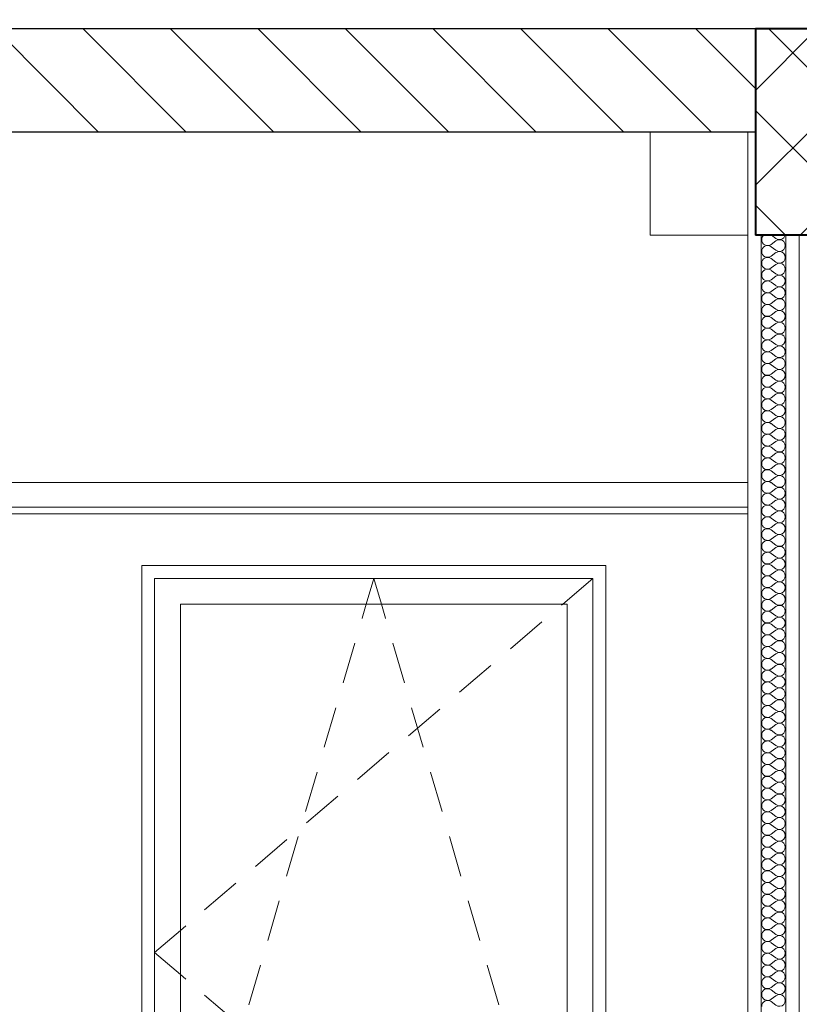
# Model space of a CAD drawing. Header units: millimetres. Extents: x -58263 to 69124, y -53000 to 22363.
# Tile 16 of 40: x -23009 to -21498, y 1650 to 3558. Entities that reach past the tile are written whole.
import ezdxf

# ---------------------------------------------------------------- set-up
doc = ezdxf.new("R2010")
doc.units = ezdxf.units.MM
doc.header["$MEASUREMENT"] = 0
for name, color, linetype in [('Nouveau_2D - Cotations pour 100ème', 7, 'Continuous'), ('Nouveau__Constr - Poutres', 7, 'Continuous'), ('Nouveau__Murs int non porteurs - Cloisons', 7, 'Continuous'), ('Nouveau__Plafonds', 7, 'Continuous'), ('Nouveau__Sols - Dalles', 7, 'Continuous'), ('Nouveau_Fenêtres Archicad', 7, 'Continuous')]:
    doc.layers.add(name, color=color, linetype=linetype)
doc.styles.add('STYLE_GENERE_2', font='arial.ttf')
doc.dimstyles.new('STYLE_GENERE__1', dxfattribs={"dimtxt": 150, "dimasz": 95, "dimexe": 0.18, "dimexo": 989.657151, "dimgap": 0, "dimtad": 1, "dimlfac": 0.001, "dimzin": 0, "dimdsep": 46, "dimtxsty": 'STYLE_GENERE_2', "dimblk": 'ARROWHEAD_6', "dimblk1": 'ARROWHEAD_6', "dimblk2": 'ARROWHEAD_6', "dimcen": 0.09, "dimclrd": 7, "dimclre": 7, "dimclrt": 7, "dimazin": 0, "dimtfac": 1, "dimtdec": 4, "dimtmove": 0, "dimatfit": 3, "dimfxl": 0, "dimtolj": 1, "dimtzin": 0, "dimarcsym": 0})
doc.dimstyles.new('STYLE_GENERE__2', dxfattribs={"dimtxt": 150, "dimasz": 95, "dimexe": 0.18, "dimexo": 989.657151, "dimgap": 0, "dimtad": 1, "dimlfac": 0.001, "dimzin": 0, "dimdsep": 46, "dimtxsty": 'STYLE_GENERE_2', "dimblk": 'ARROWHEAD_6', "dimblk1": 'ARROWHEAD_6', "dimblk2": 'ARROWHEAD_6', "dimcen": 0.09, "dimclrd": 7, "dimclre": 7, "dimclrt": 7, "dimazin": 0, "dimtfac": 1, "dimtdec": 4, "dimtmove": 2, "dimatfit": 3, "dimfxl": 0, "dimtolj": 1, "dimtzin": 0, "dimarcsym": 0})

# ---------------------------------------------------------------- blocks, each defined once
blk = doc.blocks.new('Élément de coupe_22')
at = {"layer": 'Nouveau__Sols - Dalles', "linetype": 'Continuous', "lineweight": 5}
h = blk.add_hatch(dxfattribs=at)
h.set_pattern_fill('__MAÇONNERIE', style=0, pattern_type=2)
h.set_pattern_definition([(135, (0, 0), (84.8528, 84.8528), [])])
h.paths.add_polyline_path([(-27135.6, 3340), (-21582.6, 3340), (-21582.6, 3540), (-27135.6, 3540)])
at = {"layer": 'Nouveau__Sols - Dalles', "color": 7, "linetype": 'Continuous', "lineweight": 30}
for p, q in [((-21582.6, 3540), (-27135.6, 3540)), ((-21597.6, 3340), (-26957.6, 3340)), ((-21582.6, 3340), (-21597.6, 3340))]:
    blk.add_line(p, q, dxfattribs=at)
blk = doc.blocks.new('Élément de coupe_36')
at = {"layer": 'Nouveau_Fenêtres Archicad', "color": 7, "linetype": 'Continuous', "lineweight": 13}
for p, q in [((-21872.6, 2500), (-22772.6, 2500)), ((-22772.6, 2500), (-22772.6, 2450)), ((-21872.6, 2450), (-21872.6, 2500)), ((-22747.6, 2475), (-22747.6, 2425)), ((-21897.6, 2475), (-22747.6, 2475)), ((-22337.2, 2425), (-22322.6, 2475)), ((-22307.9, 2425), (-22322.6, 2475)), ((-21897.6, 2475), (-21956.2, 2425)), ((-21897.6, 2425), (-21897.6, 2475)), ((-22772.6, 2450), (-22772.6, 1050)), ((-21872.6, 1050), (-21872.6, 2450)), ((-22747.6, 2425), (-22747.6, 1075)), ((-22697.6, 1075), (-22697.6, 2425)), ((-22697.6, 2425), (-21947.6, 2425)), ((-22345.1, 2398.2), (-22337.2, 2425)), ((-22300.1, 2398.2), (-22307.9, 2425)), ((-21956.2, 2425), (-21958.4, 2423.1)), ((-21947.6, 2425), (-21947.6, 1075)), ((-21897.6, 1075), (-21897.6, 2425)), ((-22345.3, 2397.3), (-22345.1, 2398.2)), ((-22299.8, 2397.3), (-22300.1, 2398.2)), ((-21996.5, 2390.6), (-22057.3, 2338.7)), ((-22381.9, 2272.5), (-22359.4, 2349.3)), ((-22263.2, 2272.5), (-22285.7, 2349.3)), ((-22095.4, 2306.3), (-22156.2, 2254.4)), ((-22418.5, 2147.8), (-22396, 2224.5)), ((-22194.3, 2221.9), (-22255.2, 2170)), ((-22226.6, 2147.8), (-22249.2, 2224.5)), ((-22293.2, 2137.5), (-22354.1, 2085.6)), ((-22455, 2023), (-22432.5, 2099.8)), ((-22190.1, 2023), (-22212.6, 2099.8)), ((-22392.1, 2053.2), (-22453, 2001.3)), ((-22491, 1968.8), (-22551.9, 1916.9)), ((-22491.6, 1898.3), (-22469.1, 1975)), ((-22153.5, 1898.3), (-22176, 1975)), ((-22589.9, 1884.5), (-22650.8, 1832.5)), ((-22528.2, 1773.5), (-22505.7, 1850.3)), ((-22117, 1773.5), (-22139.5, 1850.3)), ((-22686.7, 1801.9), (-22697.6, 1792.6)), ((-22697.6, 1792.6), (-22747.6, 1750)), ((-22697.6, 1707.4), (-22747.6, 1750)), ((-22564.7, 1648.8), (-22542.2, 1725.5)), ((-22080.4, 1648.8), (-22102.9, 1725.5)), ((-22686.7, 1698.1), (-22697.6, 1707.4)), ((-22589.9, 1615.5), (-22650.8, 1667.5)), ((-22601.3, 1524), (-22578.8, 1600.8)), ((-22043.8, 1524), (-22066.3, 1600.8)), ((-22491, 1531.2), (-22551.9, 1583.1)), ((-22392.1, 1446.8), (-22453, 1498.7)), ((-22637.9, 1399.3), (-22615.4, 1476)), ((-22007.3, 1399.3), (-22029.8, 1476)), ((-22293.2, 1362.5), (-22354.1, 1414.4)), ((-22674.4, 1274.5), (-22651.9, 1351.3)), ((-21970.7, 1274.5), (-21993.2, 1351.3)), ((-22194.3, 1278.1), (-22255.2, 1330)), ((-22095.4, 1193.7), (-22156.2, 1245.6)), ((-22697.6, 1195.6), (-22688.5, 1226.5)), ((-21947.6, 1195.6), (-21956.6, 1226.5)), ((-22711, 1149.8), (-22697.6, 1195.6)), ((-21934.1, 1149.8), (-21947.6, 1195.6)), ((-21996.5, 1109.4), (-22057.3, 1161.3)), ((-22747.6, 1025), (-22725.1, 1101.8)), ((-21897.6, 1025), (-21920.1, 1101.8)), ((-22747.6, 1075), (-22747.6, 1025)), ((-21947.6, 1075), (-22697.6, 1075)), ((-21956.2, 1075), (-21958.4, 1076.9)), ((-21897.6, 1025), (-21956.2, 1075)), ((-21897.6, 1025), (-21897.6, 1075)), ((-22772.6, 1050), (-22772.6, 1000)), ((-21872.6, 1000), (-21872.6, 1050)), ((-22747.6, 1025), (-21897.6, 1025)), ((-22772.6, 1000), (-21872.6, 1000))]:
    blk.add_line(p, q, dxfattribs=at)
blk = doc.blocks.new('Élément de coupe_113')
at = {"layer": 'Nouveau__Constr - Poutres', "color": 7, "linetype": 'Continuous', "lineweight": 13}
for p, q in [((-21786.6, 3140), (-21786.6, 3340)), ((-21597.6, 3140), (-21786.6, 3140))]:
    blk.add_line(p, q, dxfattribs=at)
blk = doc.blocks.new('Élément de coupe_114')
at = {"layer": 'Nouveau__Constr - Poutres', "linetype": 'Continuous', "lineweight": 35}
h = blk.add_hatch(dxfattribs=at)
h.set_pattern_fill('Béton', style=0, pattern_type=2)
h.set_pattern_definition([(45, (0, 0), (-91.9239, 91.9239), []), (135, (0, 0), (91.9239, 91.9239), [])])
h.paths.add_polyline_path([(-21332.6, 3540), (-21582.6, 3540), (-21582.6, 3140), (-21332.6, 3140)])
at = {"layer": 'Nouveau__Constr - Poutres', "color": 7, "linetype": 'Continuous', "lineweight": 40}
for p, q in [((-21332.6, 3540), (-21582.6, 3540)), ((-21332.6, 3540), (-21332.6, 3340)), ((-21332.6, 3340), (-21332.6, 3140)), ((-21332.6, 3140), (-21497.6, 3140))]:
    blk.add_line(p, q, dxfattribs=at)
at = {"layer": 'Nouveau__Constr - Poutres', "color": 7, "linetype": 'Continuous', "lineweight": 40, "flags": 128}
for points in [[(-21582.6, 3540), (-21582.6, 3340), (-21582.6, 3140)], [(-21497.6, 3140), (-21523.6, 3140), (-21571.6, 3140), (-21582.6, 3140)]]:
    blk.add_lwpolyline(points, dxfattribs=at)
blk = doc.blocks.new('Élément de coupe_153')
at = {"layer": 'Nouveau__Plafonds', "color": 7, "linetype": 'Continuous', "lineweight": 5}
for p, q in [((-21597.6, 2661), (-26957.6, 2661)), ((-21597.6, 2613), (-26957.6, 2613)), ((-21597.6, 2600), (-23030.6, 2600))]:
    blk.add_line(p, q, dxfattribs=at)
blk = doc.blocks.new('*X174')
at = {"layer": 'Nouveau__Murs int non porteurs - Cloisons', "color": 250, "linetype": 'Continuous', "lineweight": 5}
for p, q in [((-21543, 3133.7), (-21551.4, 3140)), ((-21543, 3129.1), (-21552.1, 3122.3)), ((-21543, 3110.9), (-21552.1, 3117.7)), ((-21543, 3106.3), (-21552.1, 3099.4)), ((-21543, 3088), (-21552.1, 3094.9)), ((-21543, 3083.4), (-21552.1, 3076.6)), ((-21543, 3065.1), (-21552.1, 3072)), ((-21543, 3060.6), (-21552.1, 3053.7)), ((-21543, 3042.3), (-21552.1, 3049.1)), ((-21543, 3037.7), (-21552.1, 3030.9)), ((-21543, 3019.4), (-21552.1, 3026.3)), ((-21543, 3014.9), (-21552.1, 3008)), ((-21543, 2996.6), (-21552.1, 3003.4)), ((-21543, 2992), (-21552.1, 2985.1)), ((-21543, 2973.7), (-21552.1, 2980.6)), ((-21543, 2969.1), (-21552.1, 2962.3)), ((-21543, 2950.9), (-21552.1, 2957.7)), ((-21543, 2946.3), (-21552.1, 2939.4)), ((-21543, 2928), (-21552.1, 2934.9)), ((-21543, 2923.4), (-21552.1, 2916.6)), ((-21543, 2905.1), (-21552.1, 2912)), ((-21543, 2900.6), (-21552.1, 2893.7)), ((-21543, 2882.3), (-21552.1, 2889.1)), ((-21543, 2877.7), (-21552.1, 2870.9)), ((-21543, 2859.4), (-21552.1, 2866.3)), ((-21543, 2854.9), (-21552.1, 2848)), ((-21543, 2836.6), (-21552.1, 2843.4)), ((-21543, 2832), (-21552.1, 2825.1)), ((-21543, 2813.7), (-21552.1, 2820.6)), ((-21543, 2809.1), (-21552.1, 2802.3)), ((-21543, 2790.9), (-21552.1, 2797.7)), ((-21543, 2786.3), (-21552.1, 2779.4)), ((-21543, 2768), (-21552.1, 2774.9)), ((-21543, 2763.4), (-21552.1, 2756.6)), ((-21543, 2745.1), (-21552.1, 2752)), ((-21543, 2740.6), (-21552.1, 2733.7)), ((-21543, 2722.3), (-21552.1, 2729.1)), ((-21543, 2717.7), (-21552.1, 2710.9)), ((-21543, 2699.4), (-21552.1, 2706.3)), ((-21543, 2694.9), (-21552.1, 2688)), ((-21543, 2676.6), (-21552.1, 2683.4)), ((-21543, 2672), (-21552.1, 2665.1)), ((-21543, 2653.7), (-21552.1, 2660.6)), ((-21543, 2649.1), (-21552.1, 2642.3)), ((-21543, 2630.9), (-21552.1, 2637.7)), ((-21543, 2626.3), (-21552.1, 2619.4)), ((-21543, 2608), (-21552.1, 2614.9)), ((-21543, 2603.4), (-21552.1, 2596.6)), ((-21543, 2585.1), (-21552.1, 2592)), ((-21543, 2580.6), (-21552.1, 2573.7)), ((-21543, 2562.3), (-21552.1, 2569.1)), ((-21543, 2557.7), (-21552.1, 2550.9)), ((-21543, 2539.4), (-21552.1, 2546.3)), ((-21543, 2534.9), (-21552.1, 2528)), ((-21543, 2516.6), (-21552.1, 2523.4)), ((-21543, 2512), (-21552.1, 2505.1)), ((-21543, 2493.7), (-21552.1, 2500.6)), ((-21543, 2489.1), (-21552.1, 2482.3)), ((-21543, 2470.9), (-21552.1, 2477.7)), ((-21543, 2466.3), (-21552.1, 2459.4)), ((-21543, 2448), (-21552.1, 2454.9)), ((-21543, 2443.4), (-21552.1, 2436.6)), ((-21543, 2425.1), (-21552.1, 2432)), ((-21543, 2420.6), (-21552.1, 2413.7)), ((-21543, 2402.3), (-21552.1, 2409.1)), ((-21543, 2397.7), (-21552.1, 2390.9)), ((-21543, 2379.4), (-21552.1, 2386.3)), ((-21543, 2374.9), (-21552.1, 2368)), ((-21543, 2356.6), (-21552.1, 2363.4)), ((-21543, 2352), (-21552.1, 2345.1)), ((-21543, 2333.7), (-21552.1, 2340.6)), ((-21543, 2329.1), (-21552.1, 2322.3)), ((-21543, 2310.9), (-21552.1, 2317.7)), ((-21543, 2306.3), (-21552.1, 2299.4)), ((-21543, 2288), (-21552.1, 2294.9)), ((-21543, 2283.4), (-21552.1, 2276.6)), ((-21543, 2265.1), (-21552.1, 2272)), ((-21543, 2260.6), (-21552.1, 2253.7)), ((-21543, 2242.3), (-21552.1, 2249.1)), ((-21543, 2237.7), (-21552.1, 2230.9)), ((-21543, 2219.4), (-21552.1, 2226.3)), ((-21543, 2214.9), (-21552.1, 2208)), ((-21543, 2196.6), (-21552.1, 2203.4)), ((-21543, 2192), (-21552.1, 2185.1)), ((-21543, 2173.7), (-21552.1, 2180.6)), ((-21543, 2169.1), (-21552.1, 2162.3)), ((-21543, 2150.9), (-21552.1, 2157.7)), ((-21543, 2146.3), (-21552.1, 2139.4)), ((-21543, 2128), (-21552.1, 2134.9)), ((-21543, 2123.4), (-21552.1, 2116.6)), ((-21543, 2105.1), (-21552.1, 2112)), ((-21543, 2100.6), (-21552.1, 2093.7)), ((-21543, 2082.3), (-21552.1, 2089.1)), ((-21543, 2077.7), (-21552.1, 2070.9)), ((-21543, 2059.4), (-21552.1, 2066.3)), ((-21543, 2054.9), (-21552.1, 2048)), ((-21543, 2036.6), (-21552.1, 2043.4)), ((-21543, 2032), (-21552.1, 2025.1)), ((-21543, 2013.7), (-21552.1, 2020.6)), ((-21543, 2009.1), (-21552.1, 2002.3)), ((-21543, 1990.9), (-21552.1, 1997.7)), ((-21543, 1986.3), (-21552.1, 1979.4)), ((-21543, 1968), (-21552.1, 1974.9)), ((-21543, 1963.4), (-21552.1, 1956.6)), ((-21543, 1945.1), (-21552.1, 1952)), ((-21543, 1940.6), (-21552.1, 1933.7)), ((-21543, 1922.3), (-21552.1, 1929.1)), ((-21543, 1917.7), (-21552.1, 1910.9)), ((-21543, 1899.4), (-21552.1, 1906.3)), ((-21543, 1894.9), (-21552.1, 1888)), ((-21543, 1876.6), (-21552.1, 1883.4)), ((-21543, 1872), (-21552.1, 1865.1)), ((-21543, 1853.7), (-21552.1, 1860.6)), ((-21543, 1849.1), (-21552.1, 1842.3)), ((-21543, 1830.9), (-21552.1, 1837.7)), ((-21543, 1826.3), (-21552.1, 1819.4)), ((-21543, 1808), (-21552.1, 1814.9)), ((-21543, 1803.4), (-21552.1, 1796.6)), ((-21543, 1785.1), (-21552.1, 1792)), ((-21543, 1780.6), (-21552.1, 1773.7)), ((-21543, 1762.3), (-21552.1, 1769.1)), ((-21543, 1757.7), (-21552.1, 1750.9)), ((-21543, 1739.4), (-21552.1, 1746.3)), ((-21543, 1734.9), (-21552.1, 1728)), ((-21543, 1716.6), (-21552.1, 1723.4)), ((-21543, 1712), (-21552.1, 1705.1)), ((-21543, 1693.7), (-21552.1, 1700.6)), ((-21543, 1689.1), (-21552.1, 1682.3)), ((-21543, 1670.9), (-21552.1, 1677.7)), ((-21543, 1666.3), (-21552.1, 1659.4)), ((-21543, 1648), (-21552.1, 1654.9))]:
    blk.add_line(p, q, dxfattribs=at)
for centre, start, end in [((-21559, 3131.4), 131.4096, 180), ((-21559, 3131.4), 180, 306.8699), ((-21536.1, 3142.9), 233.1301, 345.5225), ((-21536.1, 3120), 233.1301, 126.8699), ((-21559, 3108.6), 53.1301, 180), ((-21559, 3108.6), 180, 306.8699), ((-21559, 3085.7), 53.1301, 180), ((-21536.1, 3097.1), 233.1301, 126.8699), ((-21559, 3085.7), 180, 306.8699), ((-21559, 3062.9), 53.1301, 180), ((-21536.1, 3074.3), 233.1301, 126.8699), ((-21559, 3062.9), 180, 306.8699), ((-21536.1, 3051.4), 233.1301, 126.8699), ((-21559, 3040), 53.1301, 180), ((-21559, 3040), 180, 306.8699), ((-21536.1, 3028.6), 233.1301, 126.8699), ((-21559, 3017.1), 53.1301, 180), ((-21559, 3017.1), 180, 306.8699), ((-21536.1, 3005.7), 233.1301, 126.8699), ((-21559, 2994.3), 53.1301, 180), ((-21559, 2994.3), 180, 306.8699), ((-21559, 2971.4), 53.1301, 180), ((-21536.1, 2982.9), 233.1301, 126.8699), ((-21559, 2971.4), 180, 306.8699), ((-21559, 2948.6), 53.1301, 180), ((-21536.1, 2960), 233.1301, 126.8699), ((-21559, 2948.6), 180, 306.8699), ((-21536.1, 2937.1), 233.1301, 126.8699), ((-21559, 2925.7), 53.1301, 180), ((-21559, 2925.7), 180, 306.8699), ((-21536.1, 2914.3), 233.1301, 126.8699), ((-21559, 2902.9), 53.1301, 180), ((-21559, 2902.9), 180, 306.8699), ((-21536.1, 2891.4), 233.1301, 126.8699), ((-21559, 2880), 53.1301, 180), ((-21559, 2880), 180, 306.8699), ((-21559, 2857.1), 53.1301, 180), ((-21536.1, 2868.6), 233.1301, 126.8699), ((-21559, 2857.1), 180, 306.8699), ((-21559, 2834.3), 53.1301, 180), ((-21536.1, 2845.7), 233.1301, 126.8699), ((-21559, 2834.3), 180, 306.8699), ((-21536.1, 2822.9), 233.1301, 126.8699), ((-21559, 2811.4), 53.1301, 180), ((-21559, 2811.4), 180, 306.8699), ((-21536.1, 2800), 233.1301, 126.8699), ((-21559, 2788.6), 53.1301, 180), ((-21559, 2788.6), 180, 306.8699), ((-21536.1, 2777.1), 233.1301, 126.8699), ((-21559, 2765.7), 53.1301, 180), ((-21559, 2765.7), 180, 306.8699), ((-21559, 2742.9), 53.1301, 180), ((-21536.1, 2754.3), 233.1301, 126.8699), ((-21559, 2742.9), 180, 306.8699), ((-21559, 2720), 53.1301, 180), ((-21536.1, 2731.4), 233.1301, 126.8699), ((-21559, 2720), 180, 306.8699), ((-21536.1, 2708.6), 233.1301, 126.8699), ((-21559, 2697.1), 53.1301, 180), ((-21559, 2697.1), 180, 306.8699), ((-21536.1, 2685.7), 233.1301, 126.8699), ((-21559, 2674.3), 53.1301, 180), ((-21559, 2674.3), 180, 306.8699), ((-21536.1, 2662.9), 233.1301, 126.8699), ((-21559, 2651.4), 53.1301, 180), ((-21559, 2651.4), 180, 306.8699), ((-21559, 2628.6), 53.1301, 180), ((-21536.1, 2640), 233.1301, 126.8699), ((-21559, 2628.6), 180, 306.8699), ((-21559, 2605.7), 53.1301, 180), ((-21536.1, 2617.1), 233.1301, 126.8699), ((-21559, 2605.7), 180, 306.8699), ((-21536.1, 2594.3), 233.1301, 126.8699), ((-21559, 2582.9), 53.1301, 180), ((-21559, 2582.9), 180, 306.8699), ((-21536.1, 2571.4), 233.1301, 126.8699), ((-21559, 2560), 53.1301, 180), ((-21559, 2560), 180, 306.8699), ((-21536.1, 2548.6), 233.1301, 126.8699), ((-21559, 2537.1), 53.1301, 180), ((-21559, 2537.1), 180, 306.8699), ((-21559, 2514.3), 53.1301, 180), ((-21536.1, 2525.7), 233.1301, 126.8699), ((-21559, 2514.3), 180, 306.8699), ((-21559, 2491.4), 53.1301, 180), ((-21536.1, 2502.9), 233.1301, 126.8699), ((-21559, 2491.4), 180, 306.8699), ((-21536.1, 2480), 233.1301, 126.8699), ((-21559, 2468.6), 53.1301, 180), ((-21559, 2468.6), 180, 306.8699), ((-21536.1, 2457.1), 233.1301, 126.8699), ((-21559, 2445.7), 53.1301, 180), ((-21559, 2445.7), 180, 306.8699), ((-21536.1, 2434.3), 233.1301, 126.8699), ((-21559, 2422.9), 53.1301, 180), ((-21559, 2422.9), 180, 306.8699), ((-21559, 2400), 53.1301, 180), ((-21536.1, 2411.4), 233.1301, 126.8699), ((-21559, 2400), 180, 306.8699), ((-21559, 2377.1), 53.1301, 180), ((-21536.1, 2388.6), 233.1301, 126.8699), ((-21559, 2377.1), 180, 306.8699), ((-21536.1, 2365.7), 233.1301, 126.8699), ((-21559, 2354.3), 53.1301, 180), ((-21559, 2354.3), 180, 306.8699), ((-21536.1, 2342.9), 233.1301, 126.8699), ((-21559, 2331.4), 53.1301, 180), ((-21559, 2331.4), 180, 306.8699), ((-21536.1, 2320), 233.1301, 126.8699), ((-21559, 2308.6), 53.1301, 180), ((-21559, 2308.6), 180, 306.8699), ((-21559, 2285.7), 53.1301, 180), ((-21536.1, 2297.1), 233.1301, 126.8699), ((-21559, 2285.7), 180, 306.8699), ((-21559, 2262.9), 53.1301, 180), ((-21536.1, 2274.3), 233.1301, 126.8699), ((-21559, 2262.9), 180, 306.8699), ((-21536.1, 2251.4), 233.1301, 126.8699), ((-21559, 2240), 53.1301, 180), ((-21559, 2240), 180, 306.8699), ((-21536.1, 2228.6), 233.1301, 126.8699), ((-21559, 2217.1), 53.1301, 180), ((-21559, 2217.1), 180, 306.8699), ((-21536.1, 2205.7), 233.1301, 126.8699), ((-21559, 2194.3), 53.1301, 180), ((-21559, 2194.3), 180, 306.8699), ((-21536.1, 2182.9), 233.1301, 126.8699), ((-21559, 2171.4), 53.1301, 180), ((-21559, 2171.4), 180, 306.8699), ((-21559, 2148.6), 53.1301, 180), ((-21536.1, 2160), 233.1301, 126.8699), ((-21559, 2148.6), 180, 306.8699), ((-21559, 2125.7), 53.1301, 180), ((-21536.1, 2137.1), 233.1301, 126.8699), ((-21559, 2125.7), 180, 306.8699), ((-21536.1, 2114.3), 233.1301, 126.8699), ((-21559, 2102.9), 53.1301, 180), ((-21559, 2102.9), 180, 306.8699), ((-21536.1, 2091.4), 233.1301, 126.8699), ((-21559, 2080), 53.1301, 180), ((-21559, 2080), 180, 306.8699), ((-21536.1, 2068.6), 233.1301, 126.8699), ((-21559, 2057.1), 53.1301, 180), ((-21559, 2057.1), 180, 306.8699), ((-21559, 2034.3), 53.1301, 180), ((-21536.1, 2045.7), 233.1301, 126.8699), ((-21559, 2034.3), 180, 306.8699), ((-21559, 2011.4), 53.1301, 180), ((-21536.1, 2022.9), 233.1301, 126.8699), ((-21559, 2011.4), 180, 306.8699), ((-21536.1, 2000), 233.1301, 126.8699), ((-21559, 1988.6), 53.1301, 180), ((-21559, 1988.6), 180, 306.8699), ((-21536.1, 1977.1), 233.1301, 126.8699), ((-21559, 1965.7), 53.1301, 180), ((-21559, 1965.7), 180, 306.8699), ((-21536.1, 1954.3), 233.1301, 126.8699), ((-21559, 1942.9), 53.1301, 180), ((-21559, 1942.9), 180, 306.8699), ((-21559, 1920), 53.1301, 180), ((-21536.1, 1931.4), 233.1301, 126.8699), ((-21559, 1920), 180, 306.8699), ((-21559, 1897.1), 53.1301, 180), ((-21536.1, 1908.6), 233.1301, 126.8699), ((-21559, 1897.1), 180, 306.8699), ((-21536.1, 1885.7), 233.1301, 126.8699), ((-21559, 1874.3), 53.1301, 180), ((-21559, 1874.3), 180, 306.8699), ((-21536.1, 1862.9), 233.1301, 126.8699), ((-21559, 1851.4), 53.1301, 180), ((-21559, 1851.4), 180, 306.8699), ((-21536.1, 1840), 233.1301, 126.8699), ((-21559, 1828.6), 53.1301, 180), ((-21559, 1828.6), 180, 306.8699), ((-21559, 1805.7), 53.1301, 180), ((-21536.1, 1817.1), 233.1301, 126.8699), ((-21559, 1805.7), 180, 306.8699), ((-21559, 1782.9), 53.1301, 180), ((-21536.1, 1794.3), 233.1301, 126.8699), ((-21559, 1782.9), 180, 306.8699), ((-21536.1, 1771.4), 233.1301, 126.8699), ((-21559, 1760), 53.1301, 180), ((-21559, 1760), 180, 306.8699), ((-21536.1, 1748.6), 233.1301, 126.8699), ((-21559, 1737.1), 53.1301, 180), ((-21559, 1737.1), 180, 306.8699), ((-21536.1, 1725.7), 233.1301, 126.8699), ((-21559, 1714.3), 53.1301, 180), ((-21559, 1714.3), 180, 306.8699), ((-21559, 1691.4), 53.1301, 180), ((-21536.1, 1702.9), 233.1301, 126.8699), ((-21559, 1691.4), 180, 306.8699), ((-21559, 1668.6), 53.1301, 180), ((-21536.1, 1680), 233.1301, 126.8699), ((-21559, 1668.6), 180, 306.8699), ((-21536.1, 1657.1), 233.1301, 126.8699), ((-21559, 1645.7), 53.1301, 180)]:
    blk.add_arc(centre, 11.4, start, end, dxfattribs=at)
blk = doc.blocks.new('Élément de coupe_158')
at = {"layer": 'Nouveau__Murs int non porteurs - Cloisons', "color": 7, "linetype": 'Continuous', "lineweight": 5}
for p, q in [((-21597.6, 3340), (-21597.6, 2613)), ((-21497.6, 3140), (-21497.6, 0)), ((-21597.6, 2613), (-21597.6, 2600)), ((-21597.6, 2600), (-21597.6, 0))]:
    blk.add_line(p, q, dxfattribs=at)
at = {"layer": 'Nouveau__Murs int non porteurs - Cloisons', "color": 7, "linetype": 'Continuous', "lineweight": 13}
for p, q in [((-21571.6, 3140), (-21571.6, 0)), ((-21523.6, 3140), (-21523.6, 0))]:
    blk.add_line(p, q, dxfattribs=at)
at = {"layer": 'Nouveau__Murs int non porteurs - Cloisons', "lineweight": 0}
blk.add_blockref('*X174', (0, 0), dxfattribs=at)
blk = doc.blocks.new('*D214')
at = {"layer": 'Nouveau_2D - Cotations pour 100ème', "color": 7, "linetype": 'Continuous', "lineweight": 13}
for p, q in [((-26630.4, 3390), (-26530.4, 3290)), ((-26486.7, 3340), (-26674.2, 3340)), ((-26580.4, 0), (-26580.4, 3340)), ((-26630.4, 50), (-26530.4, -50)), ((-26486.7, 0), (-26674.2, 0)), ((-26580.4, -75), (-26580.4, 0))]:
    blk.add_line(p, q, dxfattribs=at)
at = {"layer": 'Nouveau_2D - Cotations pour 100ème', "color": 7, "lineweight": 13, "char_height": 150, "attachment_point": 7, "rotation": 90, "style": 'STYLE_GENERE_2'}
for s, insert in [('{\\A1;\\fArial|b1|i0|c0|p0;22}', (-26642, 3328.3)), ('{\\A1;\\fArial|b1|i0|c0|p0;3,34}', (-26610.4, 1469.8))]:
    blk.add_mtext(s, dxfattribs=dict(at, insert=insert))
blk = doc.blocks.new('ARROWHEAD_6')
at = {"color": 0, "linetype": 'Continuous', "lineweight": 0}
for p, q in [((-0.5, -0.5), (0.5, 0.5)), ((0, 0), (-1, 0))]:
    blk.add_line(p, q, dxfattribs=at)
blk = doc.blocks.new('*D216')
at = {"layer": 'Nouveau_2D - Cotations pour 100ème', "color": 7, "linetype": 'Continuous', "lineweight": 13}
for p, q in [((-26630.4, 3610), (-26530.4, 3510)), ((-26580.4, 3340), (-26580.4, 3560)), ((-26630.4, 3390), (-26530.4, 3290))]:
    blk.add_line(p, q, dxfattribs=at)
blk = doc.blocks.new('*D217')
at = {"layer": 'Nouveau_2D - Cotations pour 100ème', "color": 7, "linetype": 'Continuous', "lineweight": 13}
for p, q in [((-26630.4, 6835), (-26530.4, 6735)), ((-26580.4, 3560), (-26580.4, 6785)), ((-26630.4, 3610), (-26530.4, 3510)), ((-26486.7, 3560), (-26674.2, 3560)), ((-26580.4, 3340), (-26580.4, 3560))]:
    blk.add_line(p, q, dxfattribs=at)
at = {"layer": 'Nouveau_2D - Cotations pour 100ème', "color": 7, "lineweight": 13, "insert": (-26610.4, 4972.3), "char_height": 150, "attachment_point": 7, "rotation": 90, "style": 'STYLE_GENERE_2'}
blk.add_mtext('{\\A1;\\fArial|b1|i0|c0|p0;3,22}', dxfattribs=at)

msp = doc.modelspace()

# ---------------------------------------------------------------- block references
at = {"layer": 'Nouveau__Constr - Poutres', "lineweight": 0}
for name in ['Élément de coupe_114', 'Élément de coupe_113']:
    msp.add_blockref(name, (0, 0), dxfattribs=at)
at = {"layer": 'Nouveau__Murs int non porteurs - Cloisons', "lineweight": 0}
msp.add_blockref('Élément de coupe_158', (0, 0), dxfattribs=at)
at = {"layer": 'Nouveau__Plafonds', "lineweight": 0}
msp.add_blockref('Élément de coupe_153', (0, 0), dxfattribs=at)
at = {"layer": 'Nouveau__Sols - Dalles', "lineweight": 0}
msp.add_blockref('Élément de coupe_22', (0, 0), dxfattribs=at)
at = {"layer": 'Nouveau_Fenêtres Archicad', "lineweight": 0}
msp.add_blockref('Élément de coupe_36', (0, 0), dxfattribs=at)

# ---------------------------------------------------------------- dimensions: what is measured, and where the dimension line sits
at = {"layer": 'Nouveau_2D - Cotations pour 100ème', "color": 7, "linetype": 'Continuous', "lineweight": 13}
for base, p1, p2, dimstyle, picture, middle in [((-26580.442, 6784.966), (-19107.562, 3560), (-27135.562, 6784.966), 'STYLE_GENERE__1', '*D217', (-26685.442, 5166.48)), ((-26580.442, 3560), (-19107.562, 3340), (-19107.562, 3560), 'STYLE_GENERE__2', '*D216', (-26716.976, 3442.435)), ((-26580.442, 3340), (-25748.053, 0), (-19107.562, 3340), 'STYLE_GENERE__1', '*D214', (-26685.442, 1663.997))]:
    dim = msp.add_linear_dim(base=base, p1=p1, p2=p2, angle=90, dimstyle=dimstyle, dxfattribs=at)
    dim.commit()
    dim.dimension.update_dxf_attribs({"geometry": picture, "text_midpoint": middle, "dimtype": 160, "text_rotation": 90})

doc.saveas('drawing.dxf')
